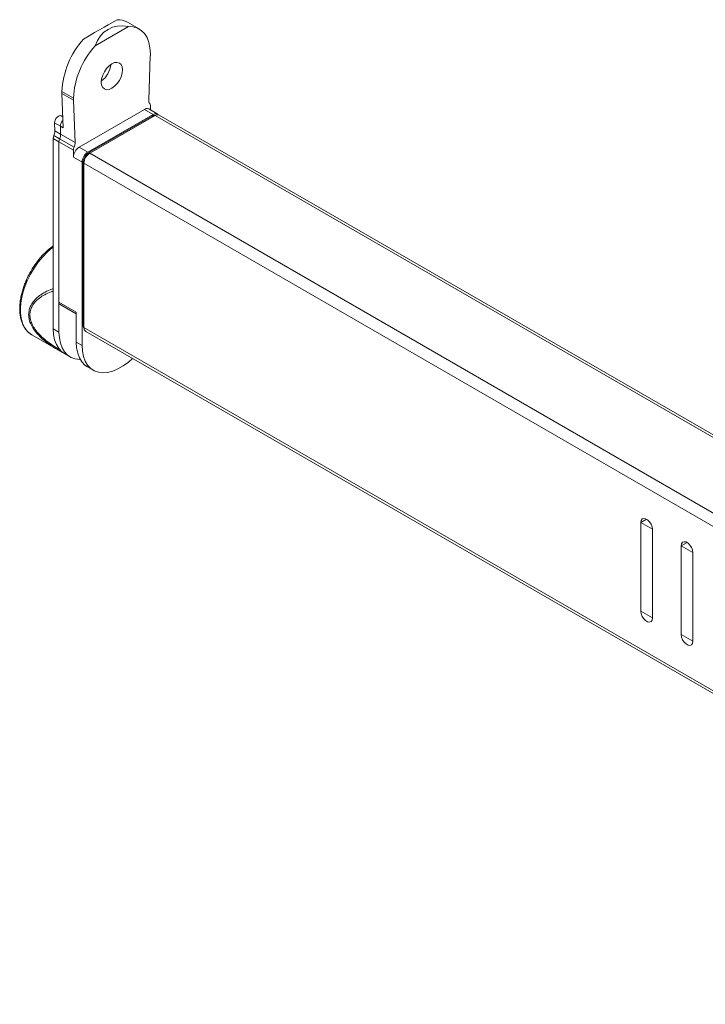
# Model space of a CAD drawing. Header units: inches. Extents: x 497 to 2274, y 202 to 1336.
# Tile 3 of 6: x 1567 to 1819, y 518 to 880. Entities that reach past the tile are written whole.
import ezdxf

# ---------------------------------------------------------------- set-up
doc = ezdxf.new("R2010")
doc.units = ezdxf.units.IN
doc.header["$MEASUREMENT"] = 0

msp = doc.modelspace()

# ---------------------------------------------------------------- linework, layer by layer
at = {"linetype": 'Continuous', "lineweight": 15}
for p, q in [((1610.66, 877.04), (1606.42, 879.49)), ((1594.5, 870.85), (1606.83, 877.97)), ((1614.79, 867.16), (1614.2, 850.89)), ((1614.79, 867.16), (1614.81, 867.17)), ((1614.81, 867.88), (1614.81, 867.17)), ((1582.28, 854), (1586.52, 851.55)), ((1582.28, 854), (1582.28, 853.29)), ((1582.28, 853.29), (1586.52, 850.84)), ((1582.78, 840.63), (1582.29, 853.28)), ((1586.52, 850.84), (1586.52, 851.55)), ((1586.52, 850.84), (1586.54, 850.85)), ((1587.13, 835.27), (1586.54, 850.85)), ((1588.64, 833.59), (1612.69, 847.47)), ((1612.69, 847.47), (1615.87, 845.63)), ((1617.37, 845.78), (1614.19, 847.61)), ((1614.81, 848.84), (1614.81, 847.26)), ((1582.62, 844.73), (1582.03, 845.08)), ((1582.46, 844.83), (1582.62, 844.74)), ((1591.83, 831.75), (1615.87, 845.63)), ((1615.51, 845.02), (1592.18, 831.55)), ((1592.53, 831.34), (1616.58, 845.22)), ((1615.51, 845.02), (1615.87, 844.81)), ((1616.58, 845.22), (2024.92, 609.49)), ((2025.26, 610.3), (1618.08, 845.37)), ((1579.6, 842.47), (1581.72, 841.24)), ((1579.71, 839.56), (1579.6, 842.47)), ((1581.72, 841.24), (1581.83, 838.33)), ((1581.72, 841.24), (1582.78, 840.63)), ((1581.22, 835.58), (1579.1, 836.8)), ((1579.1, 836.8), (1579.1, 766.83)), ((1581.47, 836.64), (1579.34, 837.86)), ((1579.71, 839.56), (1581.83, 838.33)), ((1586.77, 833.57), (1581.47, 836.64)), ((1587.13, 835.27), (1581.83, 838.33)), ((1581.22, 835.58), (1581.22, 765.61)), ((1581.22, 835.58), (1581.22, 776.63)), ((1586.52, 832.51), (1581.22, 835.58)), ((1586.52, 829.91), (1586.52, 832.51)), ((1591.83, 831.75), (1588.64, 833.59)), ((1586.52, 829.91), (1589.71, 828.08)), ((1592.18, 831.55), (1592.53, 831.34)), ((1592.53, 831.34), (2021.04, 583.97)), ((1589.71, 760.71), (1589.71, 828.08)), ((1590.06, 827.87), (1590.41, 827.67)), ((1590.06, 827.87), (1590.06, 768.26)), ((1590.41, 827.67), (2018.92, 580.3)), ((1590.41, 767.24), (1590.41, 827.67)), ((1581.22, 776.63), (1587.58, 772.96)), ((1581.63, 775.72), (1587.58, 772.28)), ((1587.58, 772.96), (1587.58, 761.94)), ((1590.06, 768.26), (1590.41, 768.06)), ((1571.22, 764.62), (1580.77, 759.1)), ((1581.22, 765.61), (1579.1, 766.83)), ((2018.92, 519.87), (1590.41, 767.24)), ((1591.03, 765.87), (2019.54, 518.5)), ((1587.58, 761.94), (1589.71, 760.71)), ((1581.02, 758.98), (1580.77, 759.11)), ((1583.24, 757.68), (1585.36, 756.45)), ((1591.73, 752.78), (1593.85, 751.55)), ((1797.24, 696.84), (1795.12, 695.61)), ((1797.24, 696.84), (1795.12, 695.61)), ((1799.36, 693.16), (1795.12, 695.61)), ((1795.12, 695.61), (1795.12, 662.95)), ((1799.36, 693.16), (1799.36, 660.5)), ((1809.97, 687.04), (1812.09, 688.26)), ((1812.09, 688.26), (1809.97, 687.04)), ((1809.97, 687.04), (1814.21, 684.59)), ((1809.97, 654.38), (1809.97, 687.04)), ((1814.21, 651.93), (1814.21, 684.59)), ((1799.36, 660.5), (1795.12, 662.95)), ((1809.97, 654.38), (1814.21, 651.93))]:
    msp.add_line(p, q, dxfattribs=at)
at = {"linetype": 'Continuous', "lineweight": 15, "flags": 128}
for points in [[(1606.83, 877.97), (1608.55, 877.82), (1610.11, 877.32), (1611.48, 876.48), (1612.65, 875.31), (1613.58, 873.83), (1614.26, 872.07), (1614.67, 870.08), (1614.81, 867.88)], [(1600.67, 864.21), (1599.66, 863.47), (1598.72, 862.48), (1597.92, 861.3), (1597.3, 860.02), (1596.91, 858.71), (1596.78, 857.47), (1596.91, 856.38), (1597.3, 855.53), (1597.92, 854.95), (1598.72, 854.7), (1599.66, 854.8), (1600.67, 855.22), (1601.67, 855.96), (1602.61, 856.95), (1603.42, 858.13), (1604.03, 859.41), (1604.42, 860.72), (1604.55, 861.96), (1604.42, 863.05), (1604.03, 863.9), (1603.42, 864.48), (1602.61, 864.73), (1601.67, 864.63), (1600.67, 864.21)], [(1582.03, 845.08), (1581.69, 845.18), (1581.29, 845.12), (1580.87, 844.9), (1580.45, 844.53), (1580.09, 844.07), (1579.81, 843.53), (1579.64, 842.98), (1579.6, 842.47)], [(1579.1, 796.86), (1578.87, 796.68), (1577.03, 795.12), (1575.27, 793.31), (1573.61, 791.31), (1572.09, 789.14), (1570.73, 786.84), (1569.56, 784.45), (1568.6, 782.02), (1567.86, 779.58), (1567.36, 777.19), (1567.11, 774.88), (1567.11, 772.7), (1567.36, 770.68), (1567.86, 768.87), (1568.6, 767.29), (1569.56, 765.96), (1570.73, 764.93), (1571.22, 764.62)], [(1579.1, 766.83), (1579.23, 764.69), (1579.62, 762.73), (1580.27, 761), (1581.16, 759.54), (1582.27, 758.36), (1583.24, 757.68)], [(1581.22, 765.61), (1581.35, 763.46), (1581.74, 761.51), (1582.39, 759.78), (1583.28, 758.31), (1584.39, 757.13), (1585.71, 756.27), (1587.21, 755.72), (1588.86, 755.52), (1589.06, 755.52)], [(1587.58, 761.94), (1587.72, 759.79), (1588.11, 757.83), (1588.75, 756.11), (1589.64, 754.64), (1590.76, 753.46), (1591.73, 752.78)], [(1608.27, 755.92), (1606.72, 754.55), (1604.81, 753.14), (1602.88, 752.03), (1600.97, 751.22), (1599.11, 750.75), (1597.34, 750.62), (1595.69, 750.83), (1594.19, 751.37), (1592.88, 752.24), (1591.76, 753.41), (1590.88, 754.88), (1590.23, 756.61), (1589.84, 758.56), (1589.71, 760.71)], [(1795.12, 695.61), (1795.25, 696.38), (1795.62, 696.9), (1796.18, 697.12), (1796.87, 697.01), (1797.61, 696.59), (1798.3, 695.9), (1798.87, 695.02), (1799.23, 694.07), (1799.36, 693.16)], [(1809.97, 687.04), (1810.1, 687.8), (1810.47, 688.33), (1811.03, 688.55), (1811.72, 688.44), (1812.46, 688.01), (1813.15, 687.32), (1813.72, 686.45), (1814.08, 685.5), (1814.21, 684.59)], [(1799.36, 660.5), (1799.23, 659.74), (1798.87, 659.21), (1798.3, 658.99), (1797.61, 659.1), (1796.87, 659.53), (1796.18, 660.22), (1795.62, 661.09), (1795.25, 662.04), (1795.12, 662.95)], [(1814.21, 651.93), (1814.08, 651.16), (1813.72, 650.64), (1813.15, 650.42), (1812.46, 650.53), (1811.72, 650.95), (1811.03, 651.64), (1810.47, 652.52), (1810.1, 653.47), (1809.97, 654.38)]]:
    msp.add_lwpolyline(points, dxfattribs=at)
at = {"linetype": 'Continuous', "lineweight": 15}
for centre, radius, start, end in [((1602.85, 873.19), 7.24, 60.4685, 92.115), ((1613.25, 852.5), 31, 137.8604, 177.2305), ((1617.49, 850.05), 31, 137.8604, 177.2305), ((1591.8, 864.83), 8.54, 305.8058, 354.1998), ((1615.99, 850.72), 1.8, 174.4005, 217.658), ((1613.57, 846.24), 1.51, 65.6948, 125.6153), ((1613.65, 848.91), 1.16, 356.8479, 38.168), ((1584.79, 841.18), 3.08, 133.5982, 178.8635), ((1616.47, 843.55), 1.74, 82.5641, 123.0639), ((1616.71, 844.61), 1.32, 42.5567, 129.3092), ((1617.45, 843.99), 1.51, 65.6948, 125.6153), ((1581.79, 836.74), 2.69, 155.3118, 178.6485), ((1575.77, 839.52), 3.94, 335.12, 0.5316), ((1583.91, 835.51), 2.69, 155.3118, 178.6485), ((1577.89, 838.3), 3.94, 335.12, 0.5316), ((1591.13, 829.7), 4.61, 122.6063, 177.3937), ((1589.21, 832.45), 2.69, 155.3118, 178.6485), ((1583.19, 835.23), 3.94, 335.12, 0.5316), ((1594.31, 827.87), 4.61, 122.6063, 177.3937), ((1594.66, 827.66), 4.61, 122.6052, 177.3951), ((1595.02, 827.46), 4.61, 122.6063, 177.3937), ((1582.19, 776.52), 0.973, 173.2343, 235.4558), ((1591.8, 768.17), 1.74, 176.9332, 217.4339), ((1591.88, 767.08), 1.48, 173.7044, 234.9842)]:
    msp.add_arc(centre, radius, start, end, dxfattribs=at)
for centre, major_axis, ratio, start_param, end_param in [((1583.69, 869.51), (20, 11.55), 0.00007, 0.334331, 1.236384), ((1613.39, 852.37), (-14.14, 24.49), 0.577335, 5.832118, 6.734171)]:
    msp.add_ellipse(centre, major_axis=major_axis, ratio=ratio, start_param=start_param, end_param=end_param, dxfattribs=at)
for points, knots in [([(1579.1, 797.26), (1578.69, 796.96), (1577.76, 796.29), (1576.37, 795.05), (1574.97, 793.61), (1573.79, 792.23), (1572.79, 790.92), (1571.83, 789.55), (1571.21, 788.52), (1570.85, 787.92)], [0, 0, 0, 0, 0.131594, 0.299186, 0.460101, 0.615196, 0.726814, 0.841152, 1, 1, 1, 1]), ([(1570.85, 787.92), (1570.44, 787.17), (1569.86, 786.12), (1569.13, 784.52), (1568.56, 783.15), (1567.99, 781.51), (1567.5, 779.81), (1567.12, 778.05), (1566.87, 776.29), (1566.76, 774.56), (1566.81, 772.87), (1567, 771.26), (1567.37, 769.74), (1567.9, 768.34), (1568.6, 767.06), (1569.49, 765.94), (1570.44, 765.06), (1571.17, 764.68), (1571.47, 764.51)], [0, 0, 0, 0, 0.081636, 0.114608, 0.169106, 0.225262, 0.285063, 0.346965, 0.410371, 0.474838, 0.540097, 0.606008, 0.672512, 0.739667, 0.807661, 0.876884, 0.948055, 1, 1, 1, 1]), ([(1570.06, 772.05), (1570.11, 772.65), (1570.2, 773.86), (1570.91, 775.57), (1572.04, 777.2), (1573.62, 778.7), (1575.63, 780.04), (1577.49, 781.01), (1578.73, 781.46), (1579.1, 781.59)], [0, 0, 0, 0, 0.131326, 0.267051, 0.412535, 0.570362, 0.737345, 0.921495, 1, 1, 1, 1]), ([(1581.83, 758.99), (1581.53, 759.14), (1580.31, 759.79), (1578.33, 761.07), (1576, 762.81), (1574.03, 764.62), (1572.47, 766.47), (1571.35, 768.32), (1570.68, 770.14), (1570.46, 771.91), (1570.68, 773.61), (1571.35, 775.24), (1572.47, 776.76), (1574.03, 778.16), (1576, 779.4), (1577.73, 780.25), (1578.83, 780.61), (1579.1, 780.7)], [0, 0, 0, 0, 0.029419, 0.118908, 0.20426, 0.283127, 0.355925, 0.423509, 0.485704, 0.54595, 0.606181, 0.66839, 0.73596, 0.808772, 0.887625, 0.972993, 1, 1, 1, 1]), ([(1580.77, 759.11), (1580.72, 759.14), (1579.75, 759.65), (1577.99, 760.83), (1575.62, 762.59), (1573.62, 764.48), (1572.04, 766.39), (1570.91, 768.31), (1570.2, 770.21), (1570.11, 771.44), (1570.06, 772.05)], [0, 0, 0, 0, 0.009598, 0.176461, 0.341033, 0.490268, 0.631316, 0.761334, 0.882631, 1, 1, 1, 1]), ([(1580.87, 759.05), (1581.42, 758.74), (1582.13, 758.33), (1582.87, 757.98), (1583.04, 757.89)], [0, 0, 0, 0, 0.771928, 1, 1, 1, 1])]:
    msp.add_open_spline(points, degree=3, knots=knots, dxfattribs=at)

doc.saveas('drawing.dxf')
